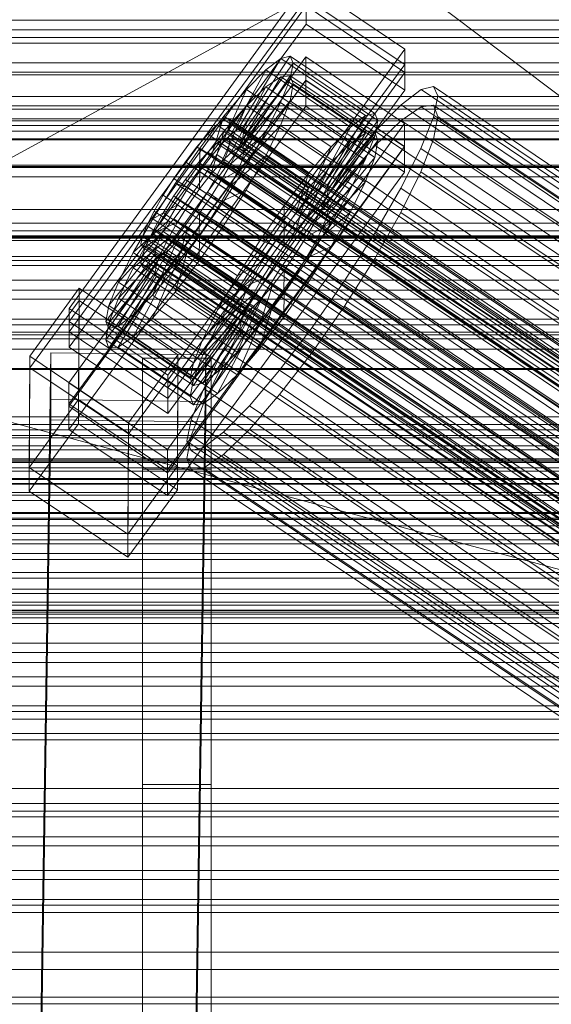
# Model space of a CAD drawing. Header units: millimetres. Extents: x -2233 to 61924, y -68080 to 6847.
# Tile 105 of 256: x -379 to -318, y -34496 to -34382. Entities that reach past the tile are written whole.
import ezdxf

# ---------------------------------------------------------------- set-up
doc = ezdxf.new("R2010")
doc.units = ezdxf.units.MM
for name, color, linetype, lineweight in [('COTAS_O', 1, 'Continuous', 0), ('COTAS_P', 1, 'Continuous', 0), ('frontal_briquetadora', 7, 'Continuous', 0), ('frontal_C01', 7, 'Continuous', 0), ('frontal_C02', 7, 'Continuous', 0), ('frontal_C03', 7, 'Continuous', 0), ('frontal_mezcladora', 7, 'Continuous', 0), ('frontal_secador', 7, 'Continuous', 0), ('frontal_tolva', 7, 'Continuous', 0), ('frontal_tolva-C01', 7, 'Continuous', 0)]:
    doc.layers.add(name, color=color, linetype=linetype, lineweight=lineweight)
doc.dimstyles.new('R19_100', dxfattribs={"dimtxt": 250, "dimasz": 150, "dimexe": 150, "dimexo": 80, "dimgap": 100, "dimtad": 1, "dimtih": 1, "dimtoh": 1, "dimdsep": 46, "dimcen": 0.09, "dimadec": 0, "dimazin": 0, "dimtfac": 1, "dimtdec": 4, "dimtofl": 0, "dimtmove": 0, "dimatfit": 3, "dimfxl": 1, "dimtolj": 1, "dimtzin": 0, "dimarcsym": 0})

# ---------------------------------------------------------------- blocks, each defined once
blk = doc.blocks.new('DIM_R28_48')
at = {"layer": 'COTAS_P'}
for p, q in [((-1750, -34600), (-1600, -34555)), ((2600, -34600), (2450, -34555)), ((-1750, -35500), (-1750, -34600)), ((-1750, -34600), (2600, -34600)), ((-1750, -34600), (-1600, -34645)), ((2600, -34600), (2450, -34645)), ((2600, -35500), (2600, -34600))]:
    blk.add_line(p, q, dxfattribs=at)
blk.add_text('4350 P', height=250, dxfattribs=at).set_placement((425, -34500))
blk = doc.blocks.new('DIM_R28_52')
at = {"layer": 'COTAS_O'}
for p, q in [((-1725, -33700), (-1575, -33655)), ((1725, -33700), (1575, -33655)), ((-1725, -34400), (-1725, -33700)), ((-1725, -33700), (1725, -33700)), ((-1725, -33700), (-1575, -33745)), ((1725, -33700), (1575, -33745)), ((1725, -34400), (1725, -33700))]:
    blk.add_line(p, q, dxfattribs=at)
blk.add_text('3450 O', height=250, dxfattribs=at).set_placement((0, -33600))
blk = doc.blocks.new('DIM_R28_55')
at = {"layer": 'COTAS_O'}
for p, q in [((-650, -33700), (50, -33700)), ((50, -33700), (5, -33850)), ((50, -34900), (50, -33700)), ((50, -33700), (95, -33850)), ((50, -34900), (5, -34750)), ((50, -34900), (95, -34750)), ((-650, -34900), (50, -34900))]:
    blk.add_line(p, q, dxfattribs=at)
blk.add_text('1200 O', height=250, rotation=90, dxfattribs=at).set_placement((-50, -34300))
blk = doc.blocks.new('DIM_R28_56')
at = {"layer": 'COTAS_O'}
for p, q in [((-650, -34200), (-500, -34155)), ((650, -34200), (500, -34155)), ((-650, -34900), (-650, -34200)), ((-650, -34200), (650, -34200)), ((-650, -34200), (-500, -34245)), ((650, -34200), (500, -34245)), ((650, -34900), (650, -34200))]:
    blk.add_line(p, q, dxfattribs=at)
blk.add_text('1300 O', height=250, dxfattribs=at).set_placement((0, -34100))

msp = doc.modelspace()

# ---------------------------------------------------------------- linework, layer by layer
at = {"layer": 'frontal_briquetadora'}
for p, q in [((-210, -34471), (-430, -34305)), ((-210, -34305), (-418, -34418.333)), ((-430, -34407), (-188, -34407)), ((-418, -34418.333), (-222, -34418.333)), ((-222, -34471), (-418, -34418.333)), ((-430, -34471), (-210, -34471)), ((-210, -34471), (-418, -34471)), ((-222, -34471), (-418, -34471)), ((-210, -34490), (-430, -34490)), ((-430, -34496), (-210, -34496))]:
    msp.add_line(p, q, dxfattribs=at)
at = {"layer": 'frontal_C01'}
for p, q in [((-373.501, -34415.291), (-345.969, -34377.436)), ((-345.969, -34377.436), (-334.501, -34385.173)), ((-345.981, -34380.133), (-373.513, -34417.987)), ((-334.513, -34387.869), (-345.981, -34380.133)), ((-373.539, -34423.918), (-346.008, -34386.064)), ((-334.501, -34385.173), (-362.033, -34423.027)), ((-353.892, -34394.429), (-348.918, -34386.252)), ((-353.378, -34394.306), (-347.835, -34385.99)), ((-348.918, -34386.252), (-350.645, -34387.572)), ((-347.835, -34385.99), (-348.918, -34386.252)), ((-348.918, -34386.252), (-339.088, -34392.883)), ((-347.835, -34385.99), (-338.005, -34392.621)), ((-347.47, -34386.805), (-347.835, -34385.99)), ((-346.02, -34388.76), (-346.008, -34386.064)), ((-346.008, -34386.064), (-334.539, -34393.8)), ((-334.501, -34385.173), (-334.513, -34387.869)), ((-353.205, -34394.692), (-347.47, -34386.805)), ((-347.847, -34388.642), (-347.47, -34386.805)), ((-347.47, -34386.805), (-337.64, -34393.437)), ((-362.045, -34425.723), (-334.513, -34387.869)), ((-354.71, -34395.055), (-350.645, -34387.572)), ((-350.645, -34387.572), (-352.899, -34389.861)), ((-350.645, -34387.572), (-340.816, -34394.203)), ((-346.02, -34388.76), (-373.551, -34426.615)), ((-353.384, -34395.562), (-347.847, -34388.642)), ((-348.941, -34391.374), (-347.847, -34388.642)), ((-347.847, -34388.642), (-338.017, -34395.273)), ((-334.551, -34396.497), (-346.02, -34388.76)), ((-331.181, -34389.51), (-332.629, -34389.859)), ((-330.692, -34390.6), (-331.181, -34389.51)), ((-331.181, -34389.51), (-146.872, -34513.845)), ((-355.777, -34396.139), (-352.899, -34389.861)), ((-352.899, -34389.861), (-355.525, -34392.963)), ((-352.899, -34389.861), (-343.069, -34396.492)), ((-332.629, -34389.859), (-334.938, -34391.624)), ((-332.629, -34389.859), (-148.32, -34514.194)), ((-331.197, -34393.055), (-330.692, -34390.6)), ((-330.692, -34390.6), (-146.383, -34514.934)), ((-353.902, -34396.856), (-348.941, -34391.374)), ((-350.678, -34394.816), (-348.941, -34391.374)), ((-348.941, -34391.374), (-339.111, -34398.005)), ((-334.938, -34391.624), (-337.95, -34394.685)), ((-334.938, -34391.624), (-150.629, -34515.959)), ((-355.525, -34392.963), (-358.345, -34396.667)), ((-357.021, -34397.609), (-355.525, -34392.963)), ((-355.525, -34392.963), (-345.695, -34399.594)), ((-339.088, -34392.883), (-344.062, -34401.061)), ((-338.005, -34392.621), (-343.549, -34400.937)), ((-340.816, -34394.203), (-339.088, -34392.883)), ((-339.088, -34392.883), (-338.005, -34392.621)), ((-338.005, -34392.621), (-337.64, -34393.437)), ((-332.659, -34396.708), (-331.197, -34393.055)), ((-331.197, -34393.055), (-146.887, -34517.389)), ((-334.539, -34393.8), (-362.071, -34431.655)), ((-356.348, -34393.95), (-357.415, -34395.034)), ((-355.53, -34393.324), (-356.348, -34393.95)), ((-356.348, -34393.95), (-142.549, -34538.178)), ((-355.017, -34393.2), (-355.53, -34393.324)), ((-355.53, -34393.324), (-141.731, -34537.552)), ((-355.022, -34394.456), (-354.844, -34393.587)), ((-354.844, -34393.587), (-355.017, -34393.2)), ((-355.017, -34393.2), (-141.218, -34537.429)), ((-354.844, -34393.587), (-141.045, -34537.815)), ((-353.892, -34394.429), (-353.378, -34394.306)), ((-343.549, -34400.937), (-353.378, -34394.306)), ((-353.378, -34394.306), (-353.205, -34394.692)), ((-340.816, -34394.203), (-344.88, -34401.686)), ((-337.64, -34393.437), (-343.376, -34401.323)), ((-343.069, -34396.492), (-340.816, -34394.203)), ((-337.64, -34393.437), (-338.017, -34395.273)), ((-334.539, -34393.8), (-334.551, -34396.497)), ((-357.415, -34395.034), (-358.659, -34396.503)), ((-357.415, -34395.034), (-143.617, -34539.262)), ((-355.777, -34396.139), (-354.71, -34395.055)), ((-355.541, -34395.751), (-355.022, -34394.456)), ((-355.022, -34394.456), (-141.224, -34538.685)), ((-354.725, -34398.486), (-350.678, -34394.816)), ((-354.71, -34395.055), (-353.892, -34394.429)), ((-344.88, -34401.686), (-354.71, -34395.055)), ((-344.062, -34401.061), (-353.892, -34394.429)), ((-353.205, -34394.692), (-353.384, -34395.562)), ((-343.376, -34401.323), (-353.205, -34394.692)), ((-352.938, -34398.734), (-350.678, -34394.816)), ((-350.678, -34394.816), (-340.848, -34401.448)), ((-338.017, -34395.273), (-343.554, -34402.193)), ((-337.95, -34394.685), (-341.461, -34398.832)), ((-338.017, -34395.273), (-339.111, -34398.005)), ((-337.95, -34394.685), (-153.641, -34519.019)), ((-362.083, -34434.351), (-334.551, -34396.497)), ((-358.659, -34396.503), (-359.995, -34398.258)), ((-358.659, -34396.503), (-144.861, -34540.732)), ((-357.021, -34397.609), (-355.777, -34396.139)), ((-356.363, -34397.381), (-355.541, -34395.751)), ((-345.947, -34402.77), (-355.777, -34396.139)), ((-355.541, -34395.751), (-141.742, -34539.979)), ((-353.384, -34395.562), (-353.902, -34396.856)), ((-343.554, -34402.193), (-353.384, -34395.562)), ((-343.069, -34396.492), (-345.947, -34402.77)), ((-345.695, -34399.594), (-343.069, -34396.492)), ((-358.345, -34396.667), (-361.166, -34400.719)), ((-358.345, -34396.667), (-358.357, -34399.363)), ((-358.357, -34399.363), (-357.021, -34397.609)), ((-348.515, -34403.298), (-358.345, -34396.667)), ((-357.434, -34399.237), (-356.363, -34397.381)), ((-347.191, -34404.24), (-357.021, -34397.609)), ((-356.363, -34397.381), (-142.565, -34541.61)), ((-353.902, -34396.856), (-354.725, -34398.486)), ((-344.073, -34403.487), (-353.902, -34396.856)), ((-334.981, -34401.309), (-332.659, -34396.708)), ((-332.659, -34396.708), (-148.35, -34521.042)), ((-359.995, -34398.258), (-361.332, -34400.177)), ((-146.196, -34542.486), (-359.995, -34398.258)), ((-354.725, -34398.486), (-355.796, -34400.342)), ((-355.796, -34400.342), (-352.938, -34398.734)), ((-355.569, -34402.859), (-352.938, -34398.734)), ((-344.895, -34405.118), (-354.725, -34398.486)), ((-352.938, -34398.734), (-343.108, -34405.365)), ((-341.461, -34398.832), (-345.231, -34403.783)), ((-339.111, -34398.005), (-344.073, -34403.487)), ((-341.461, -34398.832), (-157.152, -34523.166)), ((-339.111, -34398.005), (-340.848, -34401.448)), ((-359.693, -34401.283), (-358.357, -34399.363)), ((-358.68, -34401.191), (-357.434, -34399.237)), ((-358.357, -34399.363), (-348.527, -34405.994)), ((-357.434, -34399.237), (-143.635, -34543.465)), ((-348.515, -34403.298), (-345.695, -34399.594)), ((-345.695, -34399.594), (-347.191, -34404.24)), ((-361.166, -34400.719), (-363.797, -34404.845)), ((-361.332, -34400.177), (-362.578, -34402.132)), ((-361.332, -34400.177), (-147.533, -34544.406)), ((-359.693, -34401.283), (-361.166, -34400.719)), ((-361.166, -34400.719), (-351.336, -34407.351)), ((-355.796, -34400.342), (-357.042, -34402.296)), ((-345.966, -34406.973), (-355.796, -34400.342)), ((-344.062, -34401.061), (-344.88, -34401.686)), ((-343.549, -34400.937), (-344.062, -34401.061)), ((-343.376, -34401.323), (-343.549, -34400.937)), ((-362.578, -34402.132), (-363.648, -34403.987)), ((-362.578, -34402.132), (-148.779, -34546.36)), ((-360.939, -34403.237), (-359.693, -34401.283)), ((-360.017, -34403.111), (-358.68, -34401.191)), ((-349.863, -34407.914), (-359.693, -34401.283)), ((-358.68, -34401.191), (-144.881, -34545.419)), ((-357.042, -34402.296), (-358.378, -34404.216)), ((-357.042, -34402.296), (-355.569, -34402.859)), ((-347.212, -34408.927), (-357.042, -34402.296)), ((-344.88, -34401.686), (-345.947, -34402.77)), ((-340.848, -34401.448), (-344.895, -34405.118)), ((-344.073, -34403.487), (-343.554, -34402.193)), ((-343.554, -34402.193), (-343.376, -34401.323)), ((-340.848, -34401.448), (-343.108, -34405.365)), ((-338.003, -34406.546), (-334.981, -34401.309)), ((-334.981, -34401.309), (-150.672, -34525.644)), ((-360.939, -34403.237), (-363.797, -34404.845)), ((-362.01, -34405.092), (-360.939, -34403.237)), ((-361.352, -34404.865), (-360.017, -34403.111)), ((-351.109, -34409.868), (-360.939, -34403.237)), ((-360.017, -34403.111), (-146.218, -34547.339)), ((-358.39, -34406.912), (-355.569, -34402.859)), ((-355.569, -34402.859), (-345.739, -34409.491)), ((-351.336, -34407.351), (-348.515, -34403.298)), ((-348.527, -34405.994), (-348.515, -34403.298)), ((-345.947, -34402.77), (-347.191, -34404.24)), ((-363.648, -34403.987), (-364.471, -34405.618)), ((-363.648, -34403.987), (-149.85, -34548.216)), ((-358.378, -34404.216), (-359.714, -34405.97)), ((-358.378, -34404.216), (-358.39, -34406.912)), ((-348.548, -34410.847), (-358.378, -34404.216)), ((-345.231, -34403.783), (-349.002, -34409.201)), ((-347.191, -34404.24), (-348.527, -34405.994)), ((-160.922, -34528.118), (-345.231, -34403.783)), ((-344.895, -34405.118), (-344.073, -34403.487)), ((-363.797, -34404.845), (-366.057, -34408.762)), ((-362.01, -34405.092), (-366.057, -34408.762)), ((-364.471, -34405.618), (-364.989, -34406.912)), ((-364.471, -34405.618), (-150.672, -34549.846)), ((-363.797, -34404.845), (-353.967, -34411.476)), ((-362.833, -34406.723), (-362.01, -34405.092)), ((-362.596, -34406.335), (-361.352, -34404.865)), ((-352.18, -34411.724), (-362.01, -34405.092)), ((-361.352, -34404.865), (-147.554, -34549.093)), ((-345.966, -34406.973), (-344.895, -34405.118)), ((-343.108, -34405.365), (-345.966, -34406.973)), ((-343.108, -34405.365), (-345.739, -34409.491)), ((-362.833, -34406.723), (-367.794, -34412.205)), ((-363.664, -34407.419), (-362.596, -34406.335)), ((-363.351, -34408.017), (-362.833, -34406.723)), ((-353.003, -34413.354), (-362.833, -34406.723)), ((-362.596, -34406.335), (-148.798, -34550.563)), ((-359.714, -34405.97), (-361.21, -34410.616)), ((-359.714, -34405.97), (-360.958, -34407.44)), ((-349.884, -34412.602), (-359.714, -34405.97)), ((-348.527, -34405.994), (-349.863, -34407.914)), ((-341.52, -34412.061), (-338.003, -34406.546)), ((-338.003, -34406.546), (-153.694, -34530.881)), ((-363.351, -34408.017), (-368.888, -34414.937)), ((-364.989, -34406.912), (-365.168, -34407.782)), ((-365.168, -34407.782), (-364.995, -34408.168)), ((-365.168, -34407.782), (-151.369, -34552.01)), ((-364.989, -34406.912), (-151.191, -34551.14)), ((-364.482, -34408.044), (-363.664, -34407.419)), ((-360.958, -34407.44), (-363.836, -34413.718)), ((-363.664, -34407.419), (-149.865, -34551.647)), ((-363.53, -34408.887), (-363.351, -34408.017)), ((-353.521, -34414.648), (-363.351, -34408.017)), ((-360.958, -34407.44), (-362.025, -34408.524)), ((-361.21, -34410.616), (-358.39, -34406.912)), ((-351.128, -34414.071), (-360.958, -34407.44)), ((-358.39, -34406.912), (-348.56, -34413.543)), ((-353.967, -34411.476), (-351.336, -34407.351)), ((-351.336, -34407.351), (-349.863, -34407.914)), ((-349.863, -34407.914), (-351.109, -34409.868)), ((-347.212, -34408.927), (-345.966, -34406.973)), ((-363.53, -34408.887), (-369.265, -34416.773)), ((-362.843, -34409.149), (-367.817, -34417.327)), ((-366.057, -34408.762), (-367.794, -34412.205)), ((-362.025, -34408.524), (-366.09, -34416.007)), ((-366.057, -34408.762), (-356.228, -34415.394)), ((-364.995, -34408.168), (-364.482, -34408.044)), ((-364.995, -34408.168), (-151.196, -34552.396)), ((-364.482, -34408.044), (-150.683, -34552.273)), ((-363.357, -34409.273), (-363.53, -34408.887)), ((-353.7, -34415.518), (-363.53, -34408.887)), ((-362.843, -34409.149), (-363.357, -34409.273)), ((-362.025, -34408.524), (-362.843, -34409.149)), ((-353.014, -34415.781), (-362.843, -34409.149)), ((-352.196, -34415.155), (-362.025, -34408.524)), ((-348.548, -34410.847), (-347.212, -34408.927)), ((-345.739, -34409.491), (-347.212, -34408.927)), ((-363.357, -34409.273), (-368.9, -34417.589)), ((-353.527, -34415.905), (-363.357, -34409.273)), ((-353.967, -34411.476), (-351.109, -34409.868)), ((-349.002, -34409.201), (-352.519, -34414.716)), ((-351.109, -34409.868), (-352.18, -34411.724)), ((-349.002, -34409.201), (-164.693, -34533.535)), ((-345.739, -34409.491), (-348.56, -34413.543)), ((-363.836, -34413.718), (-361.21, -34410.616)), ((-361.21, -34410.616), (-351.38, -34417.247)), ((-349.884, -34412.602), (-348.548, -34410.847)), ((-348.56, -34413.543), (-348.548, -34410.847)), ((-367.794, -34412.205), (-368.888, -34414.937)), ((-367.794, -34412.205), (-357.964, -34418.836)), ((-356.228, -34415.394), (-353.967, -34411.476)), ((-356.228, -34415.394), (-352.18, -34411.724)), ((-352.18, -34411.724), (-353.003, -34413.354)), ((-351.38, -34417.247), (-349.884, -34412.602)), ((-351.128, -34414.071), (-349.884, -34412.602)), ((-345.291, -34417.479), (-341.52, -34412.061)), ((-341.52, -34412.061), (-157.211, -34536.396)), ((-378.086, -34420.791), (-372.35, -34412.905)), ((-372.408, -34425.846), (-372.35, -34412.905)), ((-372.35, -34412.905), (-360.882, -34420.641)), ((-366.09, -34416.007), (-363.836, -34413.718)), ((-363.836, -34413.718), (-354.006, -34420.349)), ((-357.964, -34418.836), (-353.003, -34413.354)), ((-353.003, -34413.354), (-353.521, -34414.648)), ((-348.56, -34413.543), (-351.38, -34417.247)), ((-359.058, -34421.568), (-353.521, -34414.648)), ((-352.519, -34414.716), (-355.541, -34419.953)), ((-354.006, -34420.349), (-351.128, -34414.071)), ((-353.521, -34414.648), (-353.7, -34415.518)), ((-352.519, -34414.716), (-168.21, -34539.051)), ((-352.196, -34415.155), (-351.128, -34414.071)), ((-373.501, -34415.291), (-373.513, -34417.987)), ((-362.033, -34423.027), (-373.501, -34415.291)), ((-368.888, -34414.937), (-369.265, -34416.773)), ((-368.888, -34414.937), (-359.058, -34421.568)), ((-367.817, -34417.327), (-366.09, -34416.007)), ((-366.09, -34416.007), (-356.26, -34422.638)), ((-359.436, -34423.405), (-353.7, -34415.518)), ((-359.07, -34424.22), (-353.527, -34415.905)), ((-357.987, -34423.959), (-353.014, -34415.781)), ((-357.964, -34418.836), (-356.228, -34415.394)), ((-356.26, -34422.638), (-352.196, -34415.155)), ((-353.7, -34415.518), (-353.527, -34415.905)), ((-353.527, -34415.905), (-353.014, -34415.781)), ((-353.014, -34415.781), (-352.196, -34415.155)), ((-369.265, -34416.773), (-368.9, -34417.589)), ((-369.265, -34416.773), (-359.436, -34423.405)), ((-373.513, -34417.987), (-362.045, -34425.723)), ((-368.9, -34417.589), (-367.817, -34417.327)), ((-368.9, -34417.589), (-359.07, -34424.22)), ((-367.817, -34417.327), (-357.987, -34423.959)), ((-351.38, -34417.247), (-354.006, -34420.349)), ((-349.061, -34422.43), (-345.291, -34417.479)), ((-345.291, -34417.479), (-160.982, -34541.814)), ((-359.058, -34421.568), (-357.964, -34418.836)), ((-378.512, -34615.535), (-375.644, -34420.425)), ((-375.644, -34425.817), (-375.644, -34420.425)), ((-375.644, -34420.425), (-357.646, -34420.67)), ((-355.541, -34419.953), (-357.863, -34424.555)), ((-354.006, -34420.349), (-356.26, -34422.638)), ((-355.541, -34419.953), (-171.232, -34544.288)), ((-378.086, -34420.791), (-378.143, -34433.733)), ((-366.618, -34428.527), (-378.086, -34420.791)), ((-360.882, -34420.641), (-366.618, -34428.527)), ((-360.882, -34420.641), (-360.939, -34433.583)), ((-357.646, -34420.67), (-360.514, -34615.781)), ((-359.436, -34423.405), (-359.058, -34421.568)), ((-357.646, -34420.67), (-357.646, -34426.063)), ((-356.26, -34422.638), (-357.987, -34423.959)), ((-352.572, -34426.577), (-349.061, -34422.43)), ((-349.061, -34422.43), (-164.752, -34546.765)), ((-373.539, -34423.918), (-373.551, -34426.615)), ((-362.071, -34431.655), (-373.539, -34423.918)), ((-362.045, -34425.723), (-362.033, -34423.027)), ((-359.07, -34424.22), (-359.436, -34423.405)), ((-357.987, -34423.959), (-359.07, -34424.22)), ((-357.863, -34424.555), (-359.326, -34428.207)), ((-357.863, -34424.555), (-173.554, -34548.889)), ((-378.512, -34620.928), (-375.644, -34425.817)), ((-372.408, -34425.846), (-378.143, -34433.733)), ((-357.646, -34426.063), (-375.644, -34425.817)), ((-360.939, -34433.583), (-372.408, -34425.846)), ((-360.514, -34621.173), (-357.646, -34426.063)), ((-373.551, -34426.615), (-362.083, -34434.351)), ((-355.584, -34429.638), (-352.572, -34426.577)), ((-352.572, -34426.577), (-168.263, -34550.912)), ((-366.675, -34441.469), (-366.618, -34428.527)), ((-359.326, -34428.207), (-359.83, -34430.662)), ((-359.326, -34428.207), (-175.016, -34552.542)), ((-357.893, -34431.403), (-355.584, -34429.638)), ((-355.584, -34429.638), (-171.275, -34553.972)), ((-359.83, -34430.662), (-359.341, -34431.752)), ((-359.83, -34430.662), (-175.521, -34554.997)), ((-362.083, -34434.351), (-362.071, -34431.655)), ((-359.341, -34431.752), (-357.893, -34431.403)), ((-359.341, -34431.752), (-175.032, -34556.087)), ((-357.893, -34431.403), (-173.584, -34555.737)), ((-378.143, -34433.733), (-366.675, -34441.469)), ((-366.675, -34441.469), (-360.939, -34433.583))]:
    msp.add_line(p, q, dxfattribs=at)
at = {"layer": 'frontal_C02'}
for p, q in [((-373.501, -34416.794), (-345.969, -34379.272)), ((-345.981, -34382.252), (-345.969, -34379.272)), ((-345.969, -34379.272), (-334.501, -34386.941)), ((-345.981, -34382.252), (-373.513, -34419.775)), ((-334.513, -34389.921), (-345.981, -34382.252)), ((-334.501, -34386.941), (-362.033, -34424.463)), ((-334.501, -34386.941), (-334.513, -34389.921)), ((-353.892, -34396.624), (-348.918, -34388.364)), ((-353.378, -34396.568), (-347.835, -34388.246)), ((-348.918, -34388.364), (-350.645, -34389.551)), ((-347.835, -34388.246), (-348.918, -34388.364)), ((-348.918, -34388.364), (-339.088, -34394.937)), ((-347.835, -34388.246), (-338.005, -34394.819)), ((-347.47, -34389.205), (-347.835, -34388.246)), ((-373.539, -34426.332), (-346.008, -34388.809)), ((-354.71, -34397.186), (-350.645, -34389.551)), ((-353.205, -34397.023), (-347.47, -34389.205)), ((-350.645, -34389.551), (-352.899, -34391.727)), ((-350.645, -34389.551), (-340.816, -34396.125)), ((-347.847, -34391.177), (-347.47, -34389.205)), ((-347.47, -34389.205), (-337.64, -34395.779)), ((-346.02, -34391.79), (-346.008, -34388.809)), ((-346.008, -34388.809), (-334.539, -34396.478)), ((-362.045, -34427.444), (-334.513, -34389.921)), ((-346.02, -34391.79), (-373.551, -34429.312)), ((-355.777, -34398.217), (-352.899, -34391.727)), ((-352.899, -34391.727), (-355.525, -34394.744)), ((-353.384, -34397.957), (-347.847, -34391.177)), ((-352.899, -34391.727), (-343.069, -34398.301)), ((-348.941, -34394.027), (-347.847, -34391.177)), ((-347.847, -34391.177), (-338.017, -34397.751)), ((-334.551, -34399.459), (-346.02, -34391.79)), ((-332.629, -34391.842), (-334.938, -34393.43)), ((-331.181, -34391.684), (-332.629, -34391.842)), ((-332.629, -34391.842), (-148.32, -34515.097)), ((-330.692, -34392.967), (-331.181, -34391.684)), ((-331.181, -34391.684), (-146.872, -34514.939)), ((-331.197, -34395.603), (-330.692, -34392.967)), ((-330.692, -34392.967), (-146.383, -34516.222)), ((-353.902, -34399.306), (-348.941, -34394.027)), ((-350.678, -34397.56), (-348.941, -34394.027)), ((-348.941, -34394.027), (-339.111, -34400.6)), ((-334.938, -34393.43), (-337.95, -34396.339)), ((-334.938, -34393.43), (-150.629, -34516.684)), ((-355.525, -34394.744), (-358.345, -34398.395)), ((-357.021, -34399.646), (-355.525, -34394.744)), ((-355.525, -34394.744), (-345.695, -34401.317)), ((-339.088, -34394.937), (-344.062, -34403.197)), ((-338.005, -34394.819), (-343.549, -34403.142)), ((-340.816, -34396.125), (-339.088, -34394.937)), ((-339.088, -34394.937), (-338.005, -34394.819)), ((-338.005, -34394.819), (-337.64, -34395.779)), ((-334.539, -34396.478), (-362.071, -34434.001)), ((-356.348, -34396.091), (-357.415, -34397.122)), ((-355.53, -34395.528), (-356.348, -34396.091)), ((-356.348, -34396.091), (-142.549, -34539.066)), ((-355.017, -34395.472), (-355.53, -34395.528)), ((-355.53, -34395.528), (-141.731, -34538.504)), ((-355.022, -34396.861), (-354.844, -34395.927)), ((-354.844, -34395.927), (-355.017, -34395.472)), ((-355.017, -34395.472), (-141.218, -34538.448)), ((-354.844, -34395.927), (-141.045, -34538.902)), ((-353.892, -34396.624), (-353.378, -34396.568)), ((-343.549, -34403.142), (-353.378, -34396.568)), ((-353.378, -34396.568), (-353.205, -34397.023)), ((-340.816, -34396.125), (-344.88, -34403.76)), ((-337.64, -34395.779), (-343.376, -34403.596)), ((-343.069, -34398.301), (-340.816, -34396.125)), ((-337.95, -34396.339), (-341.461, -34400.371)), ((-337.64, -34395.779), (-338.017, -34397.751)), ((-337.95, -34396.339), (-153.641, -34519.593)), ((-334.539, -34396.478), (-334.551, -34399.459)), ((-332.659, -34399.413), (-331.197, -34395.603)), ((-331.197, -34395.603), (-146.887, -34518.858)), ((-357.415, -34397.122), (-358.659, -34398.55)), ((-357.415, -34397.122), (-143.617, -34540.097)), ((-355.777, -34398.217), (-354.71, -34397.186)), ((-355.541, -34398.211), (-355.022, -34396.861)), ((-355.022, -34396.861), (-141.224, -34539.836)), ((-354.725, -34400.98), (-350.678, -34397.56)), ((-354.71, -34397.186), (-353.892, -34396.624)), ((-344.88, -34403.76), (-354.71, -34397.186)), ((-344.062, -34403.197), (-353.892, -34396.624)), ((-353.205, -34397.023), (-353.384, -34397.957)), ((-343.376, -34403.596), (-353.205, -34397.023)), ((-352.938, -34401.536), (-350.678, -34397.56)), ((-350.678, -34397.56), (-340.848, -34404.133)), ((-358.345, -34398.395), (-361.166, -34402.432)), ((-358.659, -34398.55), (-359.995, -34400.28)), ((-358.659, -34398.55), (-144.861, -34541.526)), ((-358.345, -34398.395), (-358.357, -34401.376)), ((-348.515, -34404.969), (-358.345, -34398.395)), ((-357.021, -34399.646), (-355.777, -34398.217)), ((-356.363, -34399.884), (-355.541, -34398.211)), ((-345.947, -34404.791), (-355.777, -34398.217)), ((-355.541, -34398.211), (-141.742, -34541.186)), ((-353.384, -34397.957), (-353.902, -34399.306)), ((-343.554, -34404.53), (-353.384, -34397.957)), ((-343.069, -34398.301), (-345.947, -34404.791)), ((-345.695, -34401.317), (-343.069, -34398.301)), ((-338.017, -34397.751), (-343.554, -34404.53)), ((-338.017, -34397.751), (-339.111, -34400.6)), ((-362.083, -34436.981), (-334.551, -34399.459)), ((-358.357, -34401.376), (-357.021, -34399.646)), ((-357.434, -34401.768), (-356.363, -34399.884)), ((-347.191, -34406.22), (-357.021, -34399.646)), ((-356.363, -34399.884), (-142.565, -34542.86)), ((-353.902, -34399.306), (-354.725, -34400.98)), ((-344.073, -34405.88), (-353.902, -34399.306)), ((-334.981, -34404.136), (-332.659, -34399.413)), ((-332.659, -34399.413), (-148.35, -34522.667)), ((-359.995, -34400.28), (-361.332, -34402.192)), ((-146.196, -34543.255), (-359.995, -34400.28)), ((-354.725, -34400.98), (-355.796, -34402.863)), ((-344.895, -34407.554), (-354.725, -34400.98)), ((-341.461, -34400.371), (-345.231, -34405.252)), ((-339.111, -34400.6), (-344.073, -34405.88)), ((-341.461, -34400.371), (-157.152, -34523.626)), ((-339.111, -34400.6), (-340.848, -34404.133)), ((-361.332, -34402.192), (-362.578, -34404.157)), ((-361.332, -34402.192), (-147.533, -34545.168)), ((-359.693, -34403.288), (-358.357, -34401.376)), ((-358.68, -34403.733), (-357.434, -34401.768)), ((-358.357, -34401.376), (-348.527, -34407.949)), ((-357.434, -34401.768), (-143.635, -34544.743)), ((-355.796, -34402.863), (-352.938, -34401.536)), ((-355.569, -34405.684), (-352.938, -34401.536)), ((-352.938, -34401.536), (-343.108, -34408.11)), ((-348.515, -34404.969), (-345.695, -34401.317)), ((-345.695, -34401.317), (-347.191, -34406.22)), ((-361.166, -34402.432), (-363.797, -34406.58)), ((-359.693, -34403.288), (-361.166, -34402.432)), ((-361.166, -34402.432), (-351.336, -34409.006)), ((-360.939, -34405.253), (-359.693, -34403.288)), ((-349.863, -34409.861), (-359.693, -34403.288)), ((-355.796, -34402.863), (-357.042, -34404.828)), ((-345.966, -34409.437), (-355.796, -34402.863)), ((-344.062, -34403.197), (-344.88, -34403.76)), ((-343.549, -34403.142), (-344.062, -34403.197)), ((-343.376, -34403.596), (-343.549, -34403.142)), ((-362.578, -34404.157), (-363.648, -34406.04)), ((-362.578, -34404.157), (-148.779, -34547.132)), ((-360.017, -34405.645), (-358.68, -34403.733)), ((-358.68, -34403.733), (-144.881, -34546.708)), ((-344.88, -34403.76), (-345.947, -34404.791)), ((-340.848, -34404.133), (-344.895, -34407.554)), ((-344.073, -34405.88), (-343.554, -34404.53)), ((-343.554, -34404.53), (-343.376, -34403.596)), ((-340.848, -34404.133), (-343.108, -34408.11)), ((-338.003, -34409.451), (-334.981, -34404.136)), ((-334.981, -34404.136), (-150.672, -34527.39)), ((-360.939, -34405.253), (-363.797, -34406.58)), ((-362.01, -34407.136), (-360.939, -34405.253)), ((-361.352, -34407.374), (-360.017, -34405.645)), ((-351.109, -34411.826), (-360.939, -34405.253)), ((-360.017, -34405.645), (-146.218, -34548.62)), ((-358.39, -34409.721), (-355.569, -34405.684)), ((-357.042, -34404.828), (-358.378, -34406.74)), ((-357.042, -34404.828), (-355.569, -34405.684)), ((-347.212, -34411.402), (-357.042, -34404.828)), ((-355.569, -34405.684), (-345.739, -34412.257)), ((-351.336, -34409.006), (-348.515, -34404.969)), ((-345.231, -34405.252), (-349.002, -34410.649)), ((-348.527, -34407.949), (-348.515, -34404.969)), ((-345.947, -34404.791), (-347.191, -34406.22)), ((-160.922, -34528.507), (-345.231, -34405.252)), ((-363.797, -34406.58), (-366.057, -34410.556)), ((-363.648, -34406.04), (-364.471, -34407.714)), ((-363.797, -34406.58), (-353.967, -34413.154)), ((-363.648, -34406.04), (-149.85, -34549.016)), ((-358.378, -34406.74), (-359.714, -34408.47)), ((-358.378, -34406.74), (-358.39, -34409.721)), ((-348.548, -34413.314), (-358.378, -34406.74)), ((-347.191, -34406.22), (-348.527, -34407.949)), ((-344.895, -34407.554), (-344.073, -34405.88)), ((-362.01, -34407.136), (-366.057, -34410.556)), ((-364.471, -34407.714), (-364.989, -34409.064)), ((-364.471, -34407.714), (-150.672, -34550.689)), ((-362.833, -34408.81), (-362.01, -34407.136)), ((-362.596, -34408.803), (-361.352, -34407.374)), ((-352.18, -34413.71), (-362.01, -34407.136)), ((-361.352, -34407.374), (-147.554, -34550.35)), ((-348.527, -34407.949), (-349.863, -34409.861)), ((-345.966, -34409.437), (-344.895, -34407.554)), ((-362.833, -34408.81), (-367.794, -34414.089)), ((-364.989, -34409.064), (-365.168, -34409.998)), ((-364.989, -34409.064), (-151.191, -34552.039)), ((-363.664, -34409.834), (-362.596, -34408.803)), ((-363.351, -34410.159), (-362.833, -34408.81)), ((-353.003, -34415.383), (-362.833, -34408.81)), ((-362.596, -34408.803), (-148.798, -34551.779)), ((-359.714, -34408.47), (-361.21, -34413.372)), ((-359.714, -34408.47), (-360.958, -34409.899)), ((-349.884, -34415.044), (-359.714, -34408.47)), ((-353.967, -34413.154), (-351.336, -34409.006)), ((-351.336, -34409.006), (-349.863, -34409.861)), ((-343.108, -34408.11), (-345.966, -34409.437)), ((-343.108, -34408.11), (-345.739, -34412.257)), ((-363.351, -34410.159), (-368.888, -34416.939)), ((-365.168, -34409.998), (-364.995, -34410.452)), ((-365.168, -34409.998), (-151.369, -34552.973)), ((-364.482, -34410.397), (-363.664, -34409.834)), ((-360.958, -34409.899), (-363.836, -34416.389)), ((-363.664, -34409.834), (-149.865, -34552.809)), ((-363.53, -34411.093), (-363.351, -34410.159)), ((-353.521, -34416.733), (-363.351, -34410.159)), ((-360.958, -34409.899), (-362.025, -34410.93)), ((-361.21, -34413.372), (-358.39, -34409.721)), ((-351.128, -34416.472), (-360.958, -34409.899)), ((-358.39, -34409.721), (-348.56, -34416.295)), ((-349.863, -34409.861), (-351.109, -34411.826)), ((-347.212, -34411.402), (-345.966, -34409.437)), ((-341.52, -34414.996), (-338.003, -34409.451)), ((-338.003, -34409.451), (-153.694, -34532.706)), ((-363.53, -34411.093), (-369.265, -34418.911)), ((-366.057, -34410.556), (-367.794, -34414.089)), ((-362.025, -34410.93), (-366.09, -34418.565)), ((-366.057, -34410.556), (-356.228, -34417.13)), ((-364.995, -34410.452), (-364.482, -34410.397)), ((-364.995, -34410.452), (-151.196, -34553.428)), ((-364.482, -34410.397), (-150.683, -34553.372)), ((-363.357, -34411.548), (-363.53, -34411.093)), ((-353.7, -34417.667), (-363.53, -34411.093)), ((-362.025, -34410.93), (-362.843, -34411.492)), ((-352.196, -34417.503), (-362.025, -34410.93)), ((-349.002, -34410.649), (-352.519, -34416.194)), ((-349.002, -34410.649), (-164.693, -34533.904)), ((-348.548, -34413.314), (-347.212, -34411.402)), ((-345.739, -34412.257), (-347.212, -34411.402)), ((-363.357, -34411.548), (-368.9, -34419.87)), ((-362.843, -34411.492), (-367.817, -34419.752)), ((-362.843, -34411.492), (-363.357, -34411.548)), ((-353.527, -34418.122), (-363.357, -34411.548)), ((-353.014, -34418.066), (-362.843, -34411.492)), ((-353.967, -34413.154), (-351.109, -34411.826)), ((-351.109, -34411.826), (-352.18, -34413.71)), ((-345.739, -34412.257), (-348.56, -34416.295)), ((-363.836, -34416.389), (-361.21, -34413.372)), ((-361.21, -34413.372), (-351.38, -34419.946)), ((-356.228, -34417.13), (-353.967, -34413.154)), ((-356.228, -34417.13), (-352.18, -34413.71)), ((-352.18, -34413.71), (-353.003, -34415.383)), ((-349.884, -34415.044), (-348.548, -34413.314)), ((-348.56, -34416.295), (-348.548, -34413.314)), ((-378.086, -34422.154), (-372.35, -34414.336)), ((-372.408, -34428.643), (-372.35, -34414.336)), ((-372.35, -34414.336), (-360.882, -34422.006)), ((-367.794, -34414.089), (-368.888, -34416.939)), ((-367.794, -34414.089), (-357.964, -34420.663)), ((-357.964, -34420.663), (-353.003, -34415.383)), ((-353.003, -34415.383), (-353.521, -34416.733)), ((-351.38, -34419.946), (-349.884, -34415.044)), ((-351.128, -34416.472), (-349.884, -34415.044)), ((-345.291, -34420.393), (-341.52, -34414.996)), ((-341.52, -34414.996), (-157.211, -34538.251)), ((-373.501, -34416.794), (-373.513, -34419.775)), ((-362.033, -34424.463), (-373.501, -34416.794)), ((-368.888, -34416.939), (-369.265, -34418.911)), ((-368.888, -34416.939), (-359.058, -34423.512)), ((-366.09, -34418.565), (-363.836, -34416.389)), ((-363.836, -34416.389), (-354.006, -34422.962)), ((-359.058, -34423.512), (-353.521, -34416.733)), ((-357.964, -34420.663), (-356.228, -34417.13)), ((-352.519, -34416.194), (-355.541, -34421.51)), ((-354.006, -34422.962), (-351.128, -34416.472)), ((-353.521, -34416.733), (-353.7, -34417.667)), ((-352.519, -34416.194), (-168.21, -34539.449)), ((-352.196, -34417.503), (-351.128, -34416.472)), ((-348.56, -34416.295), (-351.38, -34419.946)), ((-359.436, -34425.484), (-353.7, -34417.667)), ((-359.07, -34426.444), (-353.527, -34418.122)), ((-357.987, -34426.326), (-353.014, -34418.066)), ((-356.26, -34425.138), (-352.196, -34417.503)), ((-353.7, -34417.667), (-353.527, -34418.122)), ((-353.527, -34418.122), (-353.014, -34418.066)), ((-353.014, -34418.066), (-352.196, -34417.503)), ((-369.265, -34418.911), (-368.9, -34419.87)), ((-369.265, -34418.911), (-359.436, -34425.484)), ((-367.817, -34419.752), (-366.09, -34418.565)), ((-366.09, -34418.565), (-356.26, -34425.138)), ((-373.513, -34419.775), (-362.045, -34427.444)), ((-368.9, -34419.87), (-367.817, -34419.752)), ((-368.9, -34419.87), (-359.07, -34426.444)), ((-367.817, -34419.752), (-357.987, -34426.326)), ((-351.38, -34419.946), (-354.006, -34422.962)), ((-349.061, -34425.274), (-345.291, -34420.393)), ((-345.291, -34420.393), (-160.982, -34543.648)), ((-359.058, -34423.512), (-357.964, -34420.663)), ((-355.541, -34421.51), (-357.863, -34426.233)), ((-355.541, -34421.51), (-171.232, -34544.764)), ((-378.512, -34615.627), (-375.644, -34422.222)), ((-378.086, -34422.154), (-378.143, -34436.46)), ((-366.618, -34429.823), (-378.086, -34422.154)), ((-375.644, -34428.183), (-375.644, -34422.222)), ((-375.644, -34422.222), (-357.646, -34422.465)), ((-360.882, -34422.006), (-366.618, -34429.823)), ((-360.882, -34422.006), (-360.939, -34436.312)), ((-357.646, -34422.465), (-360.514, -34615.87)), ((-357.646, -34422.465), (-357.646, -34428.427)), ((-359.436, -34425.484), (-359.058, -34423.512)), ((-354.006, -34422.962), (-356.26, -34425.138)), ((-362.045, -34427.444), (-362.033, -34424.463)), ((-356.26, -34425.138), (-357.987, -34426.326)), ((-359.07, -34426.444), (-359.436, -34425.484)), ((-357.863, -34426.233), (-359.326, -34430.042)), ((-357.863, -34426.233), (-173.554, -34549.488)), ((-352.572, -34429.307), (-349.061, -34425.274)), ((-349.061, -34425.274), (-164.752, -34548.529)), ((-373.539, -34426.332), (-373.551, -34429.312)), ((-362.071, -34434.001), (-373.539, -34426.332)), ((-357.987, -34426.326), (-359.07, -34426.444)), ((-378.512, -34621.588), (-375.644, -34428.183)), ((-357.646, -34428.427), (-375.644, -34428.183)), ((-360.514, -34621.831), (-357.646, -34428.427)), ((-372.408, -34428.643), (-378.143, -34436.46)), ((-373.551, -34429.312), (-362.083, -34436.981)), ((-360.939, -34436.312), (-372.408, -34428.643)), ((-355.584, -34432.216), (-352.572, -34429.307)), ((-352.572, -34429.307), (-168.263, -34552.561)), ((-366.675, -34444.129), (-366.618, -34429.823)), ((-359.326, -34430.042), (-359.83, -34432.678)), ((-359.326, -34430.042), (-175.016, -34553.297)), ((-440, -34432.754), (440, -34432.754)), ((-440, -34432.965), (440, -34432.965)), ((-440, -34433.156), (440, -34433.156)), ((-359.83, -34432.678), (-359.341, -34433.961)), ((-359.83, -34432.678), (-175.521, -34555.933)), ((-357.893, -34433.803), (-355.584, -34432.216)), ((-355.584, -34432.216), (-171.275, -34555.471)), ((-440, -34433.775), (440, -34433.775)), ((-440, -34434.143), (440, -34434.143)), ((-362.083, -34436.981), (-362.071, -34434.001)), ((-359.341, -34433.961), (-357.893, -34433.803)), ((-359.341, -34433.961), (-175.032, -34557.216)), ((-357.893, -34433.803), (-173.584, -34557.058)), ((-440, -34435.128), (440, -34435.128)), ((-440, -34435.648), (440, -34435.648)), ((-378.143, -34436.46), (-366.675, -34444.129)), ((-366.675, -34444.129), (-360.939, -34436.312)), ((-440, -34436.932), (440, -34436.932)), ((-440, -34437.569), (440, -34437.569)), ((440, -34439.064), (-440, -34439.064)), ((-440, -34439.774), (440, -34439.774)), ((-440, -34441.379), (440, -34441.379)), ((-440, -34442.114), (440, -34442.114)), ((-440, -34443.719), (440, -34443.719)), ((-440, -34444.429), (440, -34444.429)), ((-440, -34445.925), (440, -34445.925)), ((-440, -34446.561), (440, -34446.561)), ((-440, -34447.845), (440, -34447.845)), ((-440, -34448.365), (440, -34448.365)), ((-440, -34449.351), (440, -34449.351)), ((-440, -34449.718), (440, -34449.718)), ((-440, -34450.338), (440, -34450.338)), ((-440, -34450.528), (440, -34450.528)), ((-440, -34450.739), (440, -34450.739))]:
    msp.add_line(p, q, dxfattribs=at)
at = {"layer": 'frontal_C03'}
for p, q in [((1250, -34382.923), (-1250, -34382.923)), ((1250, -34383.804), (-1250, -34383.804)), ((1250, -34384.458), (-1250, -34384.458)), ((1250, -34386.765), (-1250, -34386.765)), ((-1250, -34387.823), (1250, -34387.823)), ((1250, -34390.675), (-1250, -34390.675)), ((1250, -34391.732), (-1250, -34391.732)), ((1250, -34394.039), (-1250, -34394.039)), ((1250, -34394.693), (-1250, -34394.693)), ((-1500, -34395.695), (1500, -34395.695)), ((1250, -34395.574), (-1250, -34395.574)), ((1530, -34398.773), (-1530, -34398.773)), ((1530, -34403.773), (-1530, -34403.773)), ((1250, -34405.381), (-1250, -34405.381)), ((1250, -34406.262), (-1250, -34406.262)), ((1500, -34407.104), (-1500, -34407.104)), ((1500, -34407.389), (-1500, -34407.389)), ((1250, -34406.915), (-1250, -34406.915)), ((1250, -34409.223), (-1250, -34409.223)), ((-1250, -34410.28), (1250, -34410.28)), ((1250, -34413.132), (-1250, -34413.132)), ((1250, -34414.19), (-1250, -34414.19)), ((1250, -34416.497), (-1250, -34416.497)), ((1250, -34417.151), (-1250, -34417.151)), ((1250, -34418.032), (-1250, -34418.032)), ((-1500, -34418.797), (1500, -34418.797)), ((-1500, -34422.245), (1500, -34422.245)), ((1250, -34427.838), (-1250, -34427.838)), ((1250, -34428.72), (-1250, -34428.72)), ((1250, -34429.373), (-1250, -34429.373)), ((1500, -34431.228), (-1500, -34431.228)), ((1250, -34431.68), (-1250, -34431.68)), ((-1250, -34432.738), (1250, -34432.738)), ((1250, -34435.59), (-1250, -34435.59)), ((1250, -34436.647), (-1250, -34436.647)), ((1250, -34438.955), (-1250, -34438.955)), ((1250, -34439.608), (-1250, -34439.608)), ((1250, -34440.49), (-1250, -34440.49)), ((1250, -34450.296), (-1250, -34450.296)), ((1250, -34451.177), (-1250, -34451.177)), ((1250, -34451.831), (-1250, -34451.831)), ((1250, -34454.138), (-1250, -34454.138)), ((-1250, -34455.195), (1250, -34455.195)), ((1500, -34456.351), (-1500, -34456.351)), ((1250, -34458.048), (-1250, -34458.048)), ((1250, -34459.105), (-1250, -34459.105)), ((1250, -34461.412), (-1250, -34461.412)), ((1250, -34462.066), (-1250, -34462.066)), ((1250, -34462.947), (-1250, -34462.947)), ((-1500, -34465.334), (1500, -34465.334)), ((1250, -34472.754), (-1250, -34472.754)), ((1250, -34473.635), (-1250, -34473.635)), ((1250, -34474.288), (-1250, -34474.288)), ((1250, -34476.596), (-1250, -34476.596)), ((-1250, -34477.653), (1250, -34477.653)), ((1250, -34480.505), (-1250, -34480.505)), ((1250, -34481.563), (-1250, -34481.563)), ((1250, -34483.87), (-1250, -34483.87)), ((1250, -34484.523), (-1250, -34484.523)), ((1250, -34485.405), (-1250, -34485.405)), ((1250, -34495.211), (-1250, -34495.211))]:
    msp.add_line(p, q, dxfattribs=at)
at = {"layer": 'frontal_mezcladora'}
for p, q in [((-365, -34433.911), (-365, -34421.05)), ((-365, -34421.05), (-357, -34421.05)), ((-357, -34433.911), (-357, -34421.05)), ((-365, -34470.534), (-365, -34433.911)), ((-365, -34433.911), (-357, -34433.911)), ((-357, -34470.534), (-357, -34433.911)), ((-420, -34435), (240, -34435)), ((-420, -34442.586), (240, -34442.586)), ((-420, -34464.602), (240, -34464.602)), ((-365, -34525.346), (-365, -34470.534)), ((-365, -34470.534), (-357, -34470.534)), ((-357, -34525.346), (-357, -34470.534))]:
    msp.add_line(p, q, dxfattribs=at)
at = {"layer": 'frontal_secador'}
for p, q in [((1360, -34381.784), (-1360, -34381.784)), ((1360, -34388.141), (-1360, -34388.141)), ((1360, -34392.137), (-1360, -34392.137)), ((1360, -34393.5), (-1360, -34393.5)), ((1250, -34393.25), (-1250, -34393.25)), ((1250, -34409.715), (-1250, -34409.715)), ((1250, -34422.349), (-1250, -34422.349)), ((1250, -34430.291), (-1250, -34430.291)), ((1250, -34433), (-1250, -34433))]:
    msp.add_line(p, q, dxfattribs=at)
at = {"layer": 'frontal_tolva'}
for p, q in [((-670, -34400), (670, -34400)), ((600, -34400), (-600, -34400)), ((-600, -34406.849), (600, -34406.849)), ((-670, -34412), (670, -34412)), ((-660, -34420), (660, -34420)), ((-660, -34430), (660, -34430)), ((-1821.5, -34492), (1821.5, -34492))]:
    msp.add_line(p, q, dxfattribs=at)
at = {"layer": 'frontal_tolva-C01'}
for p, q in [((-600, -34398.619), (600, -34398.619)), ((600, -34398.891), (-600, -34398.891)), ((600, -34400), (-600, -34400))]:
    msp.add_line(p, q, dxfattribs=at)

# ---------------------------------------------------------------- dimensions: what is measured, and where the dimension line sits
at = {"layer": 'COTAS_O'}
for p1, p2, distance, picture, middle in [((-650, -34900), (-650, -33700), -700, 'DIM_R28_55', (50, -34300)), ((-1725, -34400), (1725, -34400), 700, 'DIM_R28_52', (0, -33700)), ((-650, -34900), (650, -34900), 700, 'DIM_R28_56', (0, -34200))]:
    dim = msp.add_aligned_dim(p1=p1, p2=p2, distance=distance, text='<> O', dimstyle='R19_100', dxfattribs=at)
    dim.commit()
    dim.dimension.update_dxf_attribs({"geometry": picture, "text_midpoint": middle})
at = {"layer": 'COTAS_P'}
dim = msp.add_aligned_dim(p1=(-1750, -35500), p2=(2600, -35500), distance=900, text='<> P', dimstyle='R19_100', dxfattribs=at)
dim.commit()
dim.dimension.update_dxf_attribs({"geometry": 'DIM_R28_48', "text_midpoint": (425, -34600)})

doc.saveas('drawing.dxf')
